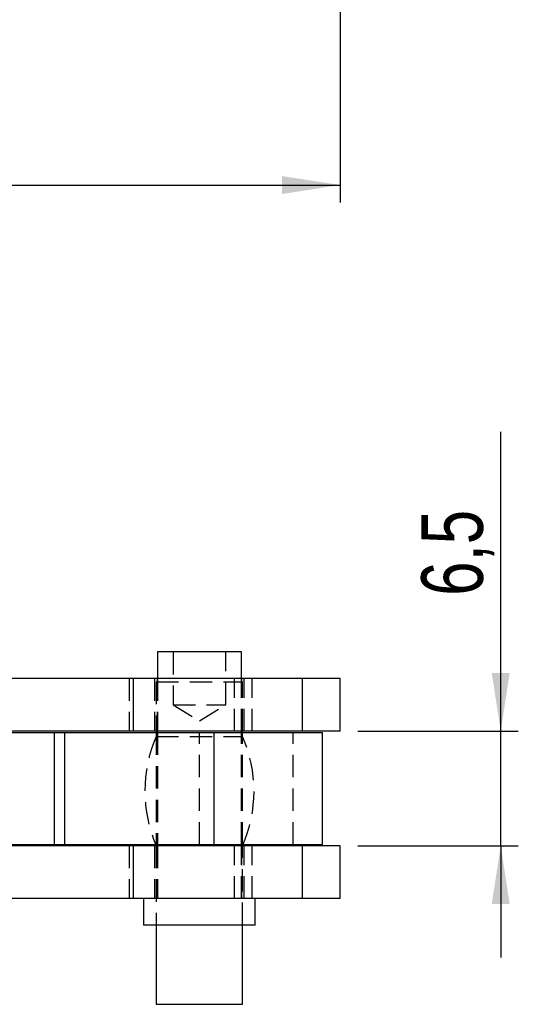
# Model space of a CAD drawing. Extents: x 35 to 384, y 14 to 286.
# Tile 8 of 20: x 165 to 193, y 15 to 71. Entities that reach past the tile are written whole.
import ezdxf

# ---------------------------------------------------------------- set-up
doc = ezdxf.new("R2010")
doc.units = 0
doc.linetypes.add('HIDDEN', pattern=[1.905, 1.27, -0.635])
doc.layers.get('0').update_dxf_attribs({"linetype": 'CONTINUOUS'})
doc.styles.add('SLDTEXTSTYLE0', font='TXT', dxfattribs={"width": 0.75})
doc.dimstyles.new('SLDDIMSTYLE1', dxfattribs={"dimtxt": 3.5, "dimasz": 3.302, "dimexe": 0, "dimexo": 0.0625, "dimgap": 0.875, "dimtad": 1, "dimdec": 0, "dimrnd": 1e-09, "dimzin": 12, "dimtxsty": 'SLDTEXTSTYLE0', "dimsah": 1, "dimcen": 0.09, "dimazin": 3, "dimtfac": 1, "dimtofl": 0, "dimtmove": 0, "dimatfit": 3, "dimtolj": 1, "dimtzin": 12})
doc.dimstyles.new('SLDDIMSTYLE4', dxfattribs={"dimtxt": 3.5, "dimasz": 3.302, "dimexe": 0, "dimexo": 0.0625, "dimgap": 0.875, "dimtad": 1, "dimdec": 3, "dimrnd": 1e-09, "dimzin": 12, "dimtxsty": 'SLDTEXTSTYLE0', "dimsah": 1, "dimcen": 0.09, "dimazin": 3, "dimtfac": 1, "dimtdec": 3, "dimtmove": 0, "dimatfit": 3, "dimtolj": 1, "dimtzin": 12})

# ---------------------------------------------------------------- blocks, each defined once
blk = doc.blocks.new('_D_6')
at = {"color": 7, "linetype": 'CONTINUOUS'}
for p, q in [((63.236, 133.17), (63.236, 60.4)), ((183.238, 88.4), (183.238, 60.4)), ((63.236, 61.4), (183.238, 61.4))]:
    blk.add_line(p, q, dxfattribs=at)
for points in [[(63.236, 61.4), (66.538, 60.892), (66.538, 61.908)], [(183.238, 61.4), (179.936, 61.908), (179.936, 60.892)]]:
    blk.add_solid(points, dxfattribs=at)
at = {"color": 7, "linetype": 'CONTINUOUS', "insert": (116.391, 65.912, 0.1), "char_height": 3.5, "attachment_point": 1, "style": 'SLDTEXTSTYLE0'}
blk.add_mtext('120', dxfattribs=at)
blk = doc.blocks.new('_D_7')
at = {"color": 179, "linetype": 'CONTINUOUS'}
for p, q in [((192.352, 30.392), (192.352, 47.389)), ((184.238, 30.392), (193.352, 30.392)), ((192.352, 23.892), (192.352, 30.392)), ((184.238, 23.892), (193.352, 23.892)), ((192.352, 23.892), (192.352, 17.542))]:
    blk.add_line(p, q, dxfattribs=at)
for points in [[(192.352, 30.392), (192.86, 33.694), (191.844, 33.694)], [(192.352, 23.892), (191.844, 20.59), (192.86, 20.59)]]:
    blk.add_solid(points, dxfattribs=at)
at = {"color": 179, "linetype": 'CONTINUOUS', "insert": (187.84, 38.08, -35.175), "char_height": 3.5, "attachment_point": 1, "rotation": 90, "style": 'SLDTEXTSTYLE0'}
blk.add_mtext('6,5', dxfattribs=at)

msp = doc.modelspace()

# ---------------------------------------------------------------- linework, layer by layer
at = {"color": 7, "linetype": 'CONTINUOUS'}
for p, q in [((172.856616, 34.892004), (172.856616, 33.392005)), ((174.346247, 34.892004), (172.856616, 34.892004)), ((177.619116, 34.892004), (174.346247, 34.892004)), ((177.619116, 33.392005), (177.619116, 34.892004)), ((171.490704, 33.392005), (163.942059, 33.392005)), ((171.490704, 30.392005), (171.490704, 33.392005)), ((181.087612, 33.392005), (171.490704, 33.392005)), ((181.087612, 30.392005), (181.087612, 33.392005)), ((183.237866, 33.392005), (181.087612, 33.392005)), ((183.237866, 30.392005), (183.237866, 33.392005)), ((171.490704, 30.392005), (164.210795, 30.392005)), ((164.214757, 30.317004), (167.001789, 30.317004)), ((167.001789, 23.967005), (167.001789, 30.317004)), ((167.001789, 30.317004), (167.59581, 30.317004)), ((167.59581, 23.967005), (167.59581, 30.317004)), ((167.59581, 30.317004), (176.071384, 30.317004)), ((181.087612, 30.392005), (171.490704, 30.392005)), ((172.787866, 30.392005), (172.787866, 30.317004)), ((172.856616, 30.392005), (172.856616, 30.317004)), ((176.071384, 23.967005), (176.071384, 30.317004)), ((176.071384, 30.317004), (182.237866, 30.317004)), ((177.619116, 30.317004), (177.619116, 30.392005)), ((177.687866, 30.317004), (177.687866, 30.392005)), ((183.237866, 30.392005), (181.087612, 30.392005)), ((182.237866, 23.967005), (182.237866, 30.317004)), ((171.490704, 23.892004), (164.210795, 23.892004)), ((164.214757, 23.967005), (167.001789, 23.967005)), ((167.001789, 23.967005), (167.59581, 23.967005)), ((167.59581, 23.967005), (176.071384, 23.967005)), ((171.490704, 20.892004), (171.490704, 23.892004)), ((181.087612, 23.892004), (171.490704, 23.892004)), ((172.856616, 23.967005), (172.856616, 23.892004)), ((176.071384, 23.967005), (182.237866, 23.967005)), ((177.619116, 23.892004), (177.619116, 23.967005)), ((181.087612, 20.892004), (181.087612, 23.892004)), ((183.237866, 23.892004), (181.087612, 23.892004)), ((183.237866, 20.892004), (183.237866, 23.892004)), ((171.490704, 20.892004), (163.969885, 20.892004)), ((181.087612, 20.892004), (171.490704, 20.892004)), ((172.062866, 20.892004), (172.062866, 19.392005)), ((178.412866, 19.392005), (178.412866, 20.892004)), ((183.237866, 20.892004), (181.087612, 20.892004)), ((174.049041, 19.392005), (172.062866, 19.392005)), ((172.787866, 19.392005), (172.787866, 14.892005)), ((178.412866, 19.392005), (174.049041, 19.392005)), ((177.687866, 14.892005), (177.687866, 19.392005)), ((172.787866, 14.892005), (177.21632, 14.892005)), ((177.21632, 14.892005), (177.687866, 14.892005))]:
    msp.add_line(p, q, dxfattribs=at)
at = {"color": 7, "linetype": 'HIDDEN'}
for p, q in [((173.737866, 34.892004), (173.737866, 31.892004)), ((176.737866, 31.892004), (176.737866, 34.892004)), ((171.237866, 33.392005), (171.237866, 30.392005)), ((172.687866, 33.392005), (172.687866, 30.392005)), ((172.787866, 33.192005), (177.21632, 33.192005)), ((172.787866, 33.192005), (172.787866, 30.392005)), ((172.837866, 33.392005), (172.837866, 30.392005)), ((172.856616, 33.392005), (172.856616, 30.392005)), ((177.21632, 33.192005), (177.687866, 33.192005)), ((177.237866, 30.392005), (177.237866, 33.392005)), ((177.619116, 30.392005), (177.619116, 33.392005)), ((177.637866, 30.392005), (177.637866, 33.392005)), ((177.687866, 30.392005), (177.687866, 33.192005)), ((177.787866, 30.392005), (177.787866, 33.392005)), ((178.237866, 30.392005), (178.237866, 33.392005)), ((173.737866, 31.892004), (176.737866, 31.892004)), ((173.737866, 31.892004), (175.237866, 30.990714)), ((175.237866, 30.990714), (176.737866, 31.892004)), ((172.787866, 30.317004), (172.787866, 23.967005)), ((172.856616, 30.317004), (172.856616, 23.967005)), ((175.235707, 23.967005), (175.235707, 30.317004)), ((177.619116, 23.967005), (177.619116, 30.317004)), ((177.687866, 23.967005), (177.687866, 30.317004)), ((180.56959, 23.967005), (180.56959, 30.317004)), ((182.237262, 23.967005), (182.237262, 30.317004)), ((172.787866, 30.092005), (177.687866, 30.092005)), ((171.237866, 23.892004), (171.237866, 20.892004)), ((172.687866, 23.892004), (172.687866, 20.892004)), ((172.787866, 23.892004), (172.787866, 19.392005)), ((172.837866, 23.892004), (172.837866, 20.892004)), ((172.856616, 23.892004), (172.856616, 20.892004)), ((177.237866, 20.892004), (177.237866, 23.892004)), ((177.619116, 20.892004), (177.619116, 23.892004)), ((177.637866, 20.892004), (177.637866, 23.892004)), ((177.687866, 19.392005), (177.687866, 23.892004)), ((177.787866, 20.892004), (177.787866, 23.892004)), ((178.237866, 20.892004), (178.237866, 23.892004))]:
    msp.add_line(p, q, dxfattribs=at)
for centre, start, end in [((179.855173, 26.992005), 156.3158478, 203.6841522), ((170.620558, 26.992005), 336.3158478, 23.6841522)]:
    msp.add_arc(centre, 7.717308, start, end, dxfattribs=at)

# ---------------------------------------------------------------- dimensions: what is measured, and where the dimension line sits
at = {"color": 7, "linetype": 'CONTINUOUS'}
dim = msp.add_linear_dim(base=(183.237866, 61.399981), p1=(63.235981, 134.170204), p2=(183.237866, 89.399981), angle=0, dimstyle='SLDDIMSTYLE1', dxfattribs=at)
dim.commit()
dim.dimension.update_dxf_attribs({"geometry": '_D_6', "text_midpoint": (121.692297, 61.399981), "dimtype": 160})
at = {"color": 179, "linetype": 'CONTINUOUS'}
dim = msp.add_linear_dim(base=(192.35152, 30.392005), p1=(183.237866, 23.892005), p2=(183.237866, 30.392005), angle=90, dimstyle='SLDDIMSTYLE4', dxfattribs=at)
dim.commit()
dim.dimension.update_dxf_attribs({"geometry": '_D_7', "text_midpoint": (192.35152, 42.734526), "dimtype": 160})

doc.saveas('drawing.dxf')
